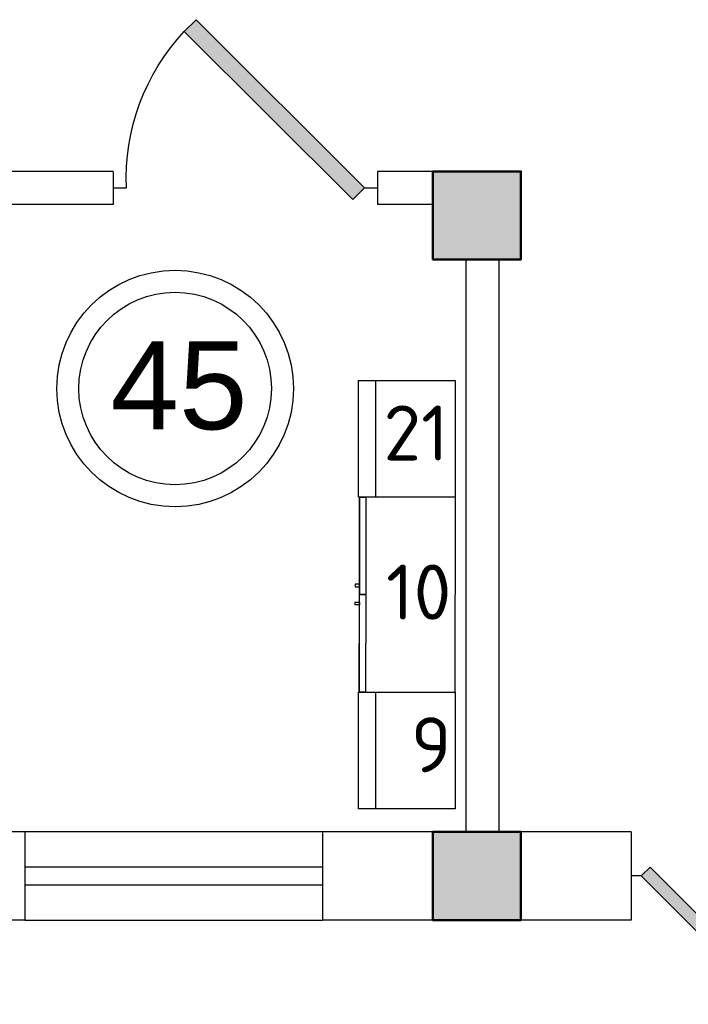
# Model space of a CAD drawing. Header units: millimetres. Extents: x 151654 to 877351, y 70322 to 154322.
# Tile 94 of 173: x 268698 to 271732, y 128156 to 132627. Entities that reach past the tile are written whole.
import ezdxf

# ---------------------------------------------------------------- set-up
doc = ezdxf.new("R2010")
doc.units = ezdxf.units.MM
doc.layers.add('kolonn', color=7, linetype='Continuous')
doc.layers.add('технологич.о', color=152, linetype='Continuous', lineweight=30)
doc.styles.add('GOST', font='isocpeur.ttf')
doc.styles.get("Standard").update_dxf_attribs({"font": 'arial.ttf'})

# ---------------------------------------------------------------- blocks, each defined once
blk = doc.blocks.new('ghsdd')
at = {"ltscale": 50, "true_color": 0x757575}
h = blk.add_hatch(color=8, dxfattribs=at)
h.paths.add_polyline_path([(0, 200), (-200, 200), (-200, 0), (0, 0)])
h.paths.add_polyline_path([(200, 0), (200, 200), (0, 200), (0, 0)])
h.paths.add_polyline_path([(0, 0), (-200, 0), (-200, -200), (0, -200)])
h.paths.add_polyline_path([(0, 0), (0, -200), (200, -200), (200, 0)])
at = {"lineweight": 50, "ltscale": 50}
blk.add_lwpolyline([(200, 200), (200, -200), (-200, -200), (-200, 200), (200, 200)], dxfattribs=at)
blk = doc.blocks.new('jfgjhsdf')
blk.add_hatch(color=1).paths.add_polyline_path([(-592.6, 730.9), (-636.7, 686.7), (0, 50), (44.2, 94.2)])
at = {"color": 1}
for p, q in [((0, 1000), (0, 950)), ((0, 50), (0, 0))]:
    blk.add_line(p, q, dxfattribs=at)
blk.add_lwpolyline([(0, 50), (-636.7, 686.7), (-592.6, 730.9), (44.2, 94.2), (0, 50)], dxfattribs=at)
blk.add_arc((-33.5, 129.6), 821.1, 87.662, 132.9147, dxfattribs=at)
blk = doc.blocks.new('470')
at = {"layer": 'технологич.о', "ltscale": 2}
for points in [[(8195681.1, 138800.7), (8196567.1, 138800.7), (8196567.1, 139236.7), (8195681.1, 139236.7)], [(8196124.1, 138800.7), (8195681.1, 138800.7), (8195681.1, 138829.4), (8196124.1, 138829.4)], [(8196567.1, 138800.7), (8196124.1, 138800.7), (8196124.1, 138829.4), (8196567.1, 138829.4)], [(8196089.4, 138800.7), (8196077.4, 138800.7), (8196077.4, 138781.5), (8196089.4, 138781.5)], [(8196158.7, 138800.7), (8196170.7, 138800.7), (8196170.7, 138781.5), (8196158.7, 138781.5)]]:
    blk.add_lwpolyline(points, close=True, dxfattribs=at)

msp = doc.modelspace()

# ---------------------------------------------------------------- linework, layer by layer
at = {"lineweight": 30}
for p, q in [((269122.2, 131938.4), (265722.2, 131938.4)), ((270972.2, 131938.4), (270322.2, 131938.4)), ((269122.2, 131788.4), (266372.2, 131788.4)), ((270572.2, 131788.4), (270322.2, 131788.4)), ((270722.2, 131538.4), (270722.2, 128938.4)), ((270872.2, 131538.4), (270872.2, 128938.4)), ((268722.2, 128938.4), (268222.2, 128938.4)), ((268722.2, 128938.4), (268722.2, 128538.4)), ((271472.2, 128938.4), (270072.2, 128938.4)), ((270072.2, 128938.4), (270072.2, 128538.4)), ((271472.2, 128938.4), (271472.2, 128538.4)), ((268722.2, 128538.4), (268222.2, 128538.4)), ((271472.2, 128538.4), (270072.2, 128538.4))]:
    msp.add_line(p, q, dxfattribs=at)
at = {"color": 1}
for p, q in [((270072.2, 128938.4), (268722.2, 128938.4)), ((270072.2, 128778.4), (268722.2, 128778.4)), ((268722.2, 128698.4), (270072.2, 128698.4)), ((268722.2, 128538.4), (270072.2, 128538.4))]:
    msp.add_line(p, q, dxfattribs=at)
at = {"lineweight": 30}
for points in [[(269122.2, 131938.4), (269122.2, 131788.4)], [(270322.2, 131938.4), (270322.2, 131788.4)]]:
    msp.add_lwpolyline(points, dxfattribs=at)
msp.add_lwpolyline([(270572.2, 131538.4), (270972.2, 131538.4), (270972.2, 131938.4), (270572.2, 131938.4)], close=True, dxfattribs=at)
at = {"color": 1}
for radius in [537, 437]:
    msp.add_circle((269403.4, 130952.4), radius, dxfattribs=at)
at = {"layer": 'технологич.о', "ltscale": 2}
for points in [[(270674.7, 130988.8), (270674.7, 130458.8), (270234.7, 130458.8), (270234.7, 130988.8)], [(270311.9, 130988.8), (270311.9, 130458.8), (270234.7, 130458.8), (270234.7, 130988.8)], [(270674.7, 129572.8), (270674.7, 129042.8), (270234.7, 129042.8), (270234.7, 129572.8)], [(270311.9, 129572.8), (270311.9, 129042.8), (270234.7, 129042.8), (270234.7, 129572.8)]]:
    msp.add_lwpolyline(points, close=True, dxfattribs=at)

# ---------------------------------------------------------------- block references
for p, xscale, yscale, zscale, rotation in [((270322.2, 131863.4), -1.200000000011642, 1.200000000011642, 1.2, 90), ((271472.2, 128738.4), -0.9151578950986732, 0.9151578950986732, 0.9151578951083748, 270)]:
    msp.add_blockref('jfgjhsdf', p, dxfattribs=dict(xscale=xscale, yscale=yscale, zscale=zscale, rotation=rotation))
at = {"layer": 'kolonn', "xscale": -1}
for p in [(270772.2, 131738.4), (270772.2, 128738.4)]:
    msp.add_blockref('ghsdd', p, dxfattribs=at)
at = {"layer": 'технологич.о', "color": 234, "rotation": 269.9175633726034}
msp.add_blockref('470', (143231.3, 8326331.7), dxfattribs=at)

# ---------------------------------------------------------------- texts
at = {"color": 1}
msp.add_text('45', height=400, dxfattribs=at).set_placement((269110.2, 130767.2))
at = {"style": 'GOST'}
for s, p in [('21', (270348.7, 130625.4)), ('10', (270360.4, 129902.8)), ('9', (270473.7, 129209.4))]:
    msp.add_text(s, height=250, dxfattribs=at).set_placement(p)

doc.saveas('drawing.dxf')
